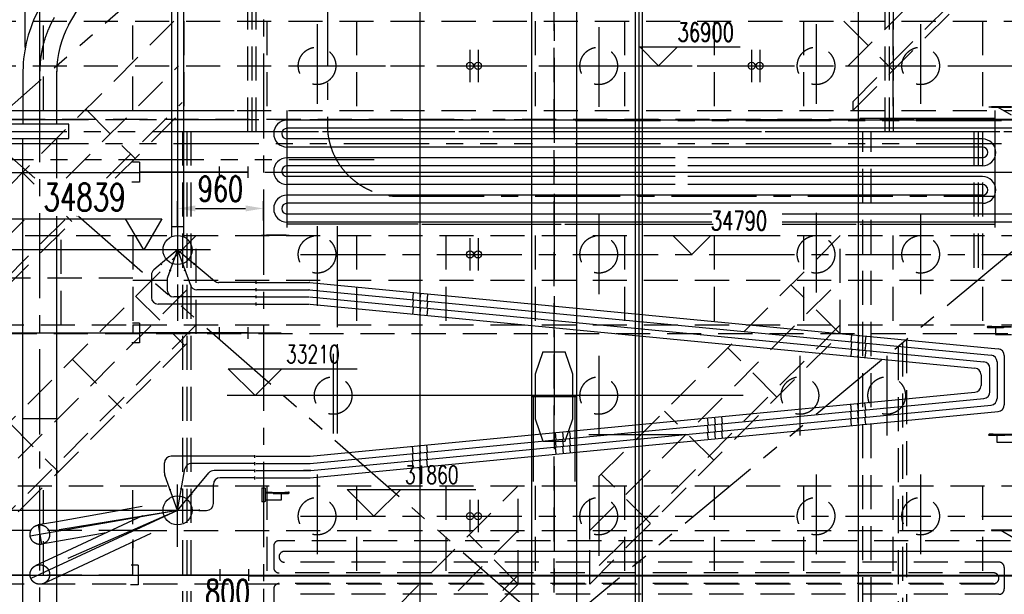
# Model space of a CAD drawing. Header units: millimetres. Extents: x -21 to 67273, y 14 to 95134.
# Tile 23 of 55: x 8238 to 19249, y 68007 to 74439. Entities that reach past the tile are written whole.
import ezdxf
from ezdxf.enums import TextEntityAlignment as Align

# ---------------------------------------------------------------- set-up
doc = ezdxf.new("R2010")
doc.units = ezdxf.units.MM
doc.header["$LTSCALE"] = 30
for name, pattern in [('CENTER', [50.8, 31.75, -6.35, 6.35, -6.35]), ('DASHED', [19.05, 12.7, -6.35]), ('PHANTOM', [63.5, 31.75, -6.35, 6.35, -6.35, 6.35, -6.35])]:
    doc.linetypes.add(name, pattern=pattern)
doc.layers.get('Defpoints').update_dxf_attribs({"color": 5})
for name, color, linetype in [('双点画线', 6, 'PHANTOM'), ('文本', 21, 'Continuous'), ('标注', 3, 'Continuous'), ('点画线', 2, 'CENTER'), ('细实线', 4, 'Continuous'), ('虚线', 1, 'DASHED')]:
    doc.layers.add(name, color=color, linetype=linetype)
doc.styles.get("Standard").update_dxf_attribs({"font": 'romans.shx', "width": 0.7, "bigfont": 'hzdx.shx'})
doc.dimstyles.new('STANDARD$0', dxfattribs={"dimscale": 25, "dimtxt": 3.5, "dimasz": 2.5, "dimexe": 1, "dimexo": 0, "dimgap": 1, "dimtad": 1, "dimdec": 0, "dimdsep": 46, "dimtxsty": 'Standard', "dimcen": 2.5, "dimclrd": 256, "dimclre": 256, "dimclrt": 256, "dimadec": 0, "dimazin": 0, "dimtfac": 10, "dimtdec": 0, "dimtmove": 0, "dimatfit": 3, "dimfxl": 1, "dimtolj": 1, "dimtzin": 0, "dimarcsym": 0})

# ---------------------------------------------------------------- blocks, each defined once
blk = doc.blocks.new('*D20')
at = {"layer": 'Defpoints'}
for p in [(10964, 72326), (10004, 72124), (10964, 72193)]:
    blk.add_point(p, dxfattribs=at)
at = {"layer": '标注'}
for p, q in [((10004, 72124), (10004, 72406)), ((10964, 72193), (10964, 72406)), ((10204, 72326), (10764, 72326))]:
    blk.add_line(p, q, dxfattribs=at)
for points in [[(10204, 72360), (10204, 72293), (10004, 72326)], [(10764, 72360), (10764, 72293), (10964, 72326)]]:
    blk.add_solid(points, dxfattribs=at)
at = {"layer": '标注', "insert": (10484, 72546), "char_height": 280, "attachment_point": 5}
blk.add_mtext('960', dxfattribs=at)
blk = doc.blocks.new('bg')
at = {"layer": '标注'}
for p, q in [((-212, 212), (911, 212)), ((0, 0), (-212, 212)), ((0, 0), (212, 212))]:
    blk.add_line(p, q, dxfattribs=at)
blk = doc.blocks.new('*D59')
at = {"layer": 'Defpoints'}
for p in [(10964, 68067), (10164, 67810), (10164, 67122)]:
    blk.add_point(p, dxfattribs=at)
at = {"layer": '标注'}
for p, q in [((10964, 68067), (10964, 67730)), ((10164, 67122), (10164, 67890)), ((10764, 67810), (10364, 67810))]:
    blk.add_line(p, q, dxfattribs=at)
for points in [[(10364, 67843), (10364, 67776), (10164, 67810)], [(10764, 67843), (10764, 67776), (10964, 67810)]]:
    blk.add_solid(points, dxfattribs=at)
at = {"layer": '标注', "insert": (10564, 68030), "char_height": 280, "attachment_point": 5}
blk.add_mtext('800', dxfattribs=at)

msp = doc.modelspace()

# ---------------------------------------------------------------- linework, layer by layer
for p, q in [((13963.76, 80732.118), (13963.76, 36882.118)), ((14463.76, 80732.118), (14463.76, 36882.118)), ((8275.269, 73864.618, 6200), (8275.269, 73267.986)), ((14603.76, 73187.118), (15723.76, 73187.118)), ((9578.76, 72843.124), (9501.76, 72843.124)), ((9578.76, 72843.124), (9578.76, 72622.118)), ((10468.489, 72797.118), (10468.489, 72667.118)), ((10788.489, 72797.118), (10788.489, 72667.118)), ((9578.76, 72732.118), (10788.489, 72732.118)), ((10788.489, 72732.118), (9578.76, 72732.118)), ((10595.328, 72732.118), (10239.229, 72732.118)), ((10788.489, 72732.118), (10468.489, 72732.118)), ((10978.76, 72732.118), (19348.76, 72732.118)), ((9578.76, 72622.118), (9493.205, 72622.118)), ((9578.76, 71043.124), (9501.76, 71043.124)), ((9578.76, 71043.124), (9578.76, 70822.118)), ((9578.76, 70932.118), (10788.489, 70932.118)), ((10788.489, 70932.118), (9578.76, 70932.118)), ((10571.551, 70932.118), (10215.453, 70932.118)), ((10595.328, 70932.118), (10239.229, 70932.118)), ((10468.489, 70997.118), (10468.489, 70867.118)), ((10788.489, 70932.118), (10468.489, 70932.118)), ((9578.76, 70822.118), (9493.205, 70822.118)), ((14603.76, 69797.118), (15723.76, 69797.118)), ((9608.21, 68988.561), (8652.26, 68820.001)), ((9610.821, 68884.707), (8652.26, 68437.723)), ((19348.76, 68641.118), (19210.196, 68721.118)), ((9203.675, 68694.852), (8652.26, 68597.623)), ((9703.374, 68686.226), (8652.26, 68196.083)), ((19888.76, 68487.118), (11198.76, 68487.118)), ((9563.76, 68333.124), (9486.76, 68333.124)), ((9563.76, 68333.124), (9563.76, 68112.118)), ((10477.265, 68287.118), (10477.265, 68157.118)), ((10797.265, 68287.118), (10797.265, 68157.118)), ((9578.76, 68222.118), (10812.265, 68222.118)), ((10788.489, 68222.118), (9578.76, 68222.118)), ((9578.76, 68222.118), (10788.489, 68222.118)), ((10580.328, 68222.118), (10224.229, 68222.118)), ((10366.119, 68222.118), (10797.265, 68222.118)), ((10797.265, 68222.118), (10477.265, 68222.118)), ((10978.76, 68222.118), (19348.76, 68222.118)), ((9563.76, 68112.118), (9478.205, 68112.118))]:
    msp.add_line(p, q)
at = {"ltscale": 25}
for p, q in [((15203.76, 64790.591), (15203.76, 79519.618)), ((17613.76, 79519.618), (17613.76, 65563.841)), ((12713.76, 79292.618), (12713.76, 65563.841)), ((15123.76, 64790.591), (15123.76, 79323.766)), ((9937.26, 77085.79), (9937.26, 72123.976)), ((10070.26, 77085.79), (10070.26, 72123.976)), ((19107.76, 73465.618), (19107.76, 73461.618)), ((19107.76, 73465.618), (19327.76, 73465.618)), ((19107.76, 73461.618), (19327.76, 73461.618)), ((19177.76, 73461.618), (19327.76, 73375.015)), ((17633.76, 73335.618), (19148.76, 73335.618)), ((19448.76, 73313.618), (11228.76, 73313.618)), ((19448.76, 73223.618), (11228.76, 73223.618)), ((19004.253, 73103.618), (11228.76, 73103.618)), ((19004.253, 73013.618), (11228.76, 73013.618)), ((19148.76, 73013.618), (19141.73, 73013.618)), ((15569.55, 72893.618), (11228.76, 72893.618)), ((19004.253, 72893.618), (15709.737, 72893.618)), ((19148.76, 72893.618), (19141.73, 72893.618)), ((15569.55, 72803.618), (11228.76, 72803.618)), ((19004.253, 72803.618), (15709.737, 72803.618)), ((15569.55, 72683.618), (11228.76, 72683.618)), ((19004.253, 72683.618), (15709.737, 72683.618)), ((15569.55, 72593.618), (11228.76, 72593.618)), ((19004.253, 72593.618), (15709.737, 72593.618)), ((19004.253, 72473.618), (11228.76, 72473.618)), ((19004.253, 72383.618), (11228.76, 72383.618)), ((9937.26, 72258.291), (9937.26, 72123.976)), ((15977.615, 72263.618), (11228.76, 72263.618)), ((19448.76, 72263.618), (16766.091, 72263.618)), ((9937.26, 72123.976), (10070.26, 72123.976)), ((9937.26, 72123.976), (9937.26, 72009.746)), ((10070.26, 72203.201), (10070.26, 72123.976)), ((10070.26, 72123.976), (10070.26, 72009.746)), ((15977.615, 72173.618), (11228.76, 72173.618)), ((12693.76, 72151.618), (11228.76, 72151.618)), ((12733.76, 72151.618), (14293.76, 72151.618)), ((14333.76, 72151.618), (15993.76, 72151.618)), ((19448.76, 72173.618), (16766.091, 72173.618)), ((16766.091, 72151.618), (17593.76, 72151.618)), ((17633.76, 72151.618), (19148.76, 72151.618)), ((11219.76, 72025.618), (10999.76, 72025.618)), ((11219.76, 72021.618), (10999.76, 72021.618)), ((11219.76, 72025.618), (11219.76, 72021.618)), ((10003.76, 71861.476), (9738.791, 71639.141)), ((10003.76, 71861.476), (9891.996, 71554.408)), ((10003.76, 71861.476), (10147.783, 71465.776)), ((10003.76, 71861.476), (10417.456, 71514.344)), ((9712, 71581.688), (9712, 71330.556)), ((9887.473, 71528.756), (9887.473, 71411.436)), ((10878.76, 71496.798), (10465.665, 71496.798)), ((10878.76, 71512.632), (10878.76, 71480.963)), ((10878.76, 71496.798), (11477.397, 71496.798)), ((11484.586, 71496.452), (19180.949, 70755.377)), ((10878.76, 71416.428), (10218.26, 71416.428)), ((10878.76, 71432.641), (10878.76, 71400.971)), ((10878.76, 71416.806), (11473.467, 71416.806)), ((10878.76, 71352.271), (10878.76, 71320.601)), ((11480.656, 71416.461), (19100.949, 70682.71)), ((10878.76, 71255.556), (9787, 71255.556)), ((10878.76, 71336.436), (9962.473, 71336.436)), ((10878.76, 71336.436), (11473.467, 71336.436)), ((10878.76, 71272.279), (10878.76, 71240.61)), ((10878.76, 71255.556), (11478.76, 71255.556)), ((11480.656, 71336.091), (19020.949, 70610.043)), ((11485.949, 71255.211), (18920.949, 70539.302)), ((19088.76, 71006.377), (19066.26, 71006.377)), ((19088.76, 71001.377), (19066.26, 71001.377)), ((19088.76, 70996.377), (19066.26, 70996.377)), ((19238.76, 70991.377), (19066.26, 70991.377)), ((19108.76, 71006.377), (19088.76, 71006.377)), ((19329.76, 71001.377), (19088.76, 71001.377)), ((19329.76, 70996.377), (19088.76, 70996.377)), ((19108.76, 71006.377), (19108.76, 71001.377)), ((19149.76, 70991.377), (19149.76, 70916.377)), ((19149.76, 70916.377), (19329.76, 70916.377)), ((19238.76, 70996.377), (19238.76, 70991.377)), ((19168.76, 70608.055), (19168.76, 70200.408)), ((19248.76, 70680.722), (19248.76, 70127.741)), ((19088.76, 70273.075), (19088.76, 70535.388)), ((18988.76, 70464.647), (18988.76, 70343.437)), ((11485.949, 69552.874), (18920.949, 70268.783)), ((11485.949, 69472.882), (19020.949, 70198.42)), ((11485.949, 69312.142), (19180.949, 70053.086)), ((11493.616, 69393.25), (19100.949, 70125.753)), ((19103.76, 69799.608), (19081.26, 69799.608)), ((19103.76, 69794.608), (19081.26, 69794.608)), ((19103.76, 69789.608), (19081.26, 69789.608)), ((19253.76, 69784.608), (19081.26, 69784.608)), ((19123.76, 69799.608), (19103.76, 69799.608)), ((19344.76, 69794.608), (19103.76, 69794.608)), ((19344.76, 69789.608), (19103.76, 69789.608)), ((19123.76, 69799.608), (19123.76, 69794.608)), ((19164.76, 69784.608), (19164.76, 69709.608)), ((19164.76, 69709.608), (19344.76, 69709.608)), ((10863.76, 69552.528), (9931.399, 69552.528)), ((10863.76, 69565.642), (10863.76, 69533.973)), ((10863.76, 69485.651), (10863.76, 69453.981)), ((10878.76, 69552.528), (11478.76, 69552.528)), ((9856.399, 69365.213), (9856.399, 69477.528)), ((10003.76, 68947.118), (10085.478, 69410.56)), ((10863.76, 69472.537), (10159.338, 69472.537)), ((10863.76, 69392.167), (10412.173, 69392.167)), ((10863.76, 69405.281), (10863.76, 69373.611)), ((10878.76, 69472.537), (11478.76, 69472.537)), ((10878.76, 69392.167), (11493.616, 69393.25)), ((11493.616, 69393.25), (11410.785, 69393.25)), ((10003.76, 68947.118), (9860.922, 69339.562)), ((10003.76, 68947.118), (10354.72, 69365.376)), ((10863.76, 69311.797), (10479.26, 69311.797)), ((10863.76, 69325.289), (10863.76, 69293.62)), ((10878.76, 69311.797), (11478.76, 69311.797)), ((10404.26, 69022.118), (10404.26, 69236.797)), ((10944.76, 69198.706), (10944.76, 69044.194)), ((10982.76, 69195.327), (10982.76, 69047.573)), ((10982.76, 69151.797), (11062.76, 69151.797)), ((11062.76, 69151.797), (11062.76, 69146.797)), ((11203.76, 69151.797), (11203.76, 69146.797)), ((11203.76, 69151.797), (11223.76, 69151.797)), ((11223.76, 69151.797), (11246.26, 69151.797)), ((10982.76, 69146.797), (11223.76, 69146.797)), ((10982.76, 69141.797), (11223.76, 69141.797)), ((11162.76, 69061.797), (10982.76, 69061.797)), ((11073.76, 69141.797), (11073.76, 69136.797)), ((11073.76, 69136.797), (11246.26, 69136.797)), ((11162.76, 69136.797), (11162.76, 69061.797)), ((11223.76, 69146.797), (11246.26, 69146.797)), ((11223.76, 69141.797), (11246.26, 69141.797)), ((10246.054, 68957.118), (10246.054, 68937.118)), ((10246.26, 68947.118), (10329.26, 68947.118))]:
    msp.add_line(p, q, dxfattribs=at)
at = {"ltscale": 10}
for p, q in [((8301.26, 74126.981), (8301.26, 75531.201)), ((8652.26, 73267.986), (8652.26, 73861.764)), ((8275.26, 67819.221), (8275.26, 73107.986)), ((8652.26, 72665.876), (8652.26, 73107.986)), ((8652.26, 67819.221), (8652.26, 72239.918)), ((8652.26, 69972.118), (8275.26, 69972.118))]:
    msp.add_line(p, q, dxfattribs=at)
at = {"extrusion": (-0.5, -0.866025, 1.11022e-16)}
msp.add_line((8785.084, 74376.402, 3100), (9117.485, 74946.118, 4293.332), dxfattribs=at)
at = {"ltscale": 20}
msp.add_line((19107.76, 68727.118), (19107.76, 68721.118), dxfattribs=at)
msp.add_lwpolyline([(8038.76, 73107.986), (8789.26, 73107.986), (8789.26, 73267.986), (8038.76, 73267.986)], close=True)
for points in [[(19107.76, 68727.118), (19348.76, 68727.118)], [(19107.76, 68721.118), (19348.76, 68721.118)]]:
    msp.add_lwpolyline(points, dxfattribs=at)
at = {"lineweight": -2}
for centre in [(13273.76, 73922.118), (13363.76, 73922.118), (16423.76, 73922.118), (16513.76, 73922.118), (13273.76, 71812.118), (13363.76, 71812.118), (13273.76, 68882.118), (13363.76, 68882.118)]:
    msp.add_circle(centre, 40, dxfattribs=at)
at = {"ltscale": 25}
for centre in [(10003.76, 71861.476), (10003.76, 68947.118)]:
    msp.add_circle(centre, 162.5, dxfattribs=at)
at = {"ltscale": 10}
for radius in [1486.823, 1109.823]:
    msp.add_arc((9762.019, 73849.804, 6200), radius, 151.6739509, 179.4291183, dxfattribs=at)
at = {"ltscale": 25}
for centre, radius, start, end in [((11228.76, 73163.618), 150, 90, 270), ((11228.76, 73163.618), 60, 90, 270), ((19004.253, 72953.618), 150, 270, 90), ((19004.253, 72953.618), 60, 270, 90), ((11228.76, 72743.618), 150, 90, 270), ((11228.76, 72743.618), 60, 90, 270), ((19004.253, 72533.618), 150, 270, 90), ((19004.253, 72533.618), 60, 270, 90), ((11228.76, 72323.618), 150, 90, 270), ((11228.76, 72323.618), 60, 90, 270), ((10003.76, 71861.476), 242.5, 218.7353369, 223.4621023), ((10003.76, 71861.476), 242.5, 317.6366173, 322.3633827), ((9787, 71581.688), 75, 130, 180), ((10003.76, 71861.476), 242.5, 247.6366173, 252.3633827), ((10003.76, 71861.476), 242.5, 247.6366173, 252.3633827), ((10003.76, 71861.476), 242.5, 287.6366173, 292.3633827), ((9962.473, 71528.756), 75, 160, 180), ((10218.26, 71491.428), 75, 200, 270), ((10465.665, 71571.798), 75, 230, 270), ((11477.397, 71421.798), 75, 84.5, 90), ((9962.473, 71411.436), 75, 180, 270), ((11473.467, 71341.806), 75, 84.5, 90), ((9787, 71330.556), 75, 180, 270), ((19066.26, 70998.877), 7.5, 90, 270), ((19066.26, 70998.877), 2.5, 90, 270), ((19173.76, 70680.722), 75, 0, 84.5), ((19013.76, 70535.388), 75, 0, 84.5), ((19093.76, 70608.055), 75, 0, 84.5), ((18913.76, 70464.647), 75, 0, 84.5), ((18913.76, 70343.437), 75, 275.5, 0), ((19013.76, 70273.075), 75, 275.5, 0), ((19093.76, 70200.408), 75, 275.5, 0), ((19173.76, 70127.741), 75, 275.5, 0), ((19081.26, 69792.108), 7.5, 90, 270), ((19081.26, 69792.108), 2.5, 90, 270), ((9931.399, 69477.528), 75, 90, 180), ((11478.76, 69627.528), 75, 270, 275.5), ((10159.338, 69397.537), 75, 90, 170), ((10412.173, 69317.167), 75, 90, 140), ((11478.76, 69547.537), 75, 270, 275.5), ((9931.399, 69365.213), 75, 180, 200), ((10479.26, 69236.797), 75, 90, 180), ((11478.76, 69386.797), 75, 270, 275.5), ((10003.76, 68947.118), 242.5, 107.6366173, 112.3633827), ((10003.76, 68947.118), 242.5, 77.1767238, 81.9036415), ((11246.26, 69144.297), 7.5, 270, 90), ((10003.76, 68947.118), 242.5, 47.6366173, 52.3633827), ((11246.26, 69144.297), 2.5, 270, 90), ((10329.26, 69022.118), 75, 270, 0)]:
    msp.add_arc(centre, radius, start, end, dxfattribs=at)
at = {"layer": '双点画线'}
for p, q in [((14213.76, 78787.118), (7813.76, 73187.118)), ((8053.76, 73322.118), (13973.76, 73322.118)), ((14453.76, 73322.118), (20713.76, 73322.118)), ((14453.76, 73312.118), (20713.76, 73312.118)), ((7813.76, 73187.118), (33153.76, 73187.118)), ((7813.76, 73187.118), (8409.465, 72665.876)), ((14213.76, 67587.118), (20953.76, 73187.118)), ((8053.76, 73052.118), (13973.76, 73052.118)), ((14453.76, 73052.118), (20713.76, 73052.118)), ((12202.408, 72872.118), (4949.971, 72872.118)), ((8896.274, 72239.918), (14213.76, 67587.118)), ((14088.76, 70722.118), (14003.76, 70472.118)), ((14088.76, 70722.118), (14338.76, 70722.118)), ((14423.76, 70472.118), (14338.76, 70722.118)), ((14003.76, 70472.118), (14003.76, 69972.118)), ((14423.76, 69972.118), (14423.76, 70472.118)), ((13963.76, 70222.118), (14463.76, 70222.118)), ((13981.76, 70222.118), (13981.76, 69222.118)), ((14445.76, 70222.118), (14445.76, 69222.118)), ((14003.76, 69972.118), (14088.76, 69722.118)), ((14338.76, 69722.118), (14423.76, 69972.118)), ((14088.76, 69722.118), (14338.76, 69722.118))]:
    msp.add_line(p, q, dxfattribs=at)
at = {"layer": '文本'}
for q in [(8678.76, 68728.472), (8777.146, 68408.402)]:
    msp.add_line((10003.76, 68947.118), q, dxfattribs=at)
at = {"layer": '标注'}
for p, q in [((3985.667, 72728.015), (9578.76, 72728.015)), ((4648.249, 70932.118), (11160.855, 70932.118)), ((10788.489, 70997.118), (10788.489, 70867.118)), ((10870.59, 70232.118), (10570.59, 70532.118)), ((10570.59, 70532.118), (12010.59, 70532.118)), ((10870.59, 70232.118), (11170.59, 70532.118)), ((16329.919, 70232.118), (10557.631, 70232.118)), ((12199.793, 68882.118), (11899.793, 69182.118)), ((11899.793, 69182.118), (13339.793, 69182.118)), ((12199.793, 68882.118), (12499.793, 69182.118)), ((5030.11, 68222.118), (9578.76, 68222.118))]:
    msp.add_line(p, q, dxfattribs=at)
at = {"layer": '标注', "ltscale": 25}
for p, q in [((12639.154, 71379.973), (12631.488, 71300.341)), ((12718.786, 71372.306), (12711.12, 71292.675)), ((12798.418, 71364.64), (12790.752, 71285.008)), ((12639.155, 71299.604), (12631.487, 71219.972)), ((12718.786, 71291.936), (12711.119, 71212.305)), ((12798.418, 71284.269), (12790.75, 71204.637)), ((12639.154, 71219.233), (12631.478, 71139.5)), ((12718.786, 71211.566), (12711.11, 71131.834)), ((12798.418, 71203.9), (12790.742, 71124.168)), ((17539.661, 70913.415), (17531.993, 70833.783)), ((17539.661, 70833.045), (17531.993, 70753.413)), ((17619.293, 70905.747), (17611.625, 70826.116)), ((17619.293, 70825.377), (17611.625, 70745.746)), ((17698.924, 70898.08), (17691.257, 70818.448)), ((17698.924, 70817.71), (17691.257, 70738.078)), ((17539.661, 70752.674), (17531.992, 70673.02)), ((17619.293, 70745.007), (17611.624, 70665.354)), ((17698.924, 70737.341), (17691.256, 70657.687)), ((17619.237, 70063.45), (17611.569, 70143.104)), ((17698.869, 70071.117), (17691.201, 70150.77)), ((17539.605, 70055.784), (17531.937, 70135.438)), ((17539.606, 69975.413), (17531.938, 70055.045)), ((17619.237, 69983.08), (17611.57, 70062.712)), ((17698.869, 69990.748), (17691.201, 70070.38)), ((15939.605, 69901.722), (15931.934, 69981.401)), ((16019.237, 69909.388), (16011.566, 69989.067)), ((16098.869, 69917.054), (16091.198, 69996.734)), ((17539.606, 69895.043), (17531.938, 69974.675)), ((17619.237, 69902.71), (17611.57, 69982.342)), ((17698.869, 69910.378), (17691.201, 69990.01)), ((14239.605, 69738.03), (14231.932, 69817.737)), ((14319.237, 69745.697), (14311.564, 69825.403)), ((14398.869, 69753.363), (14391.196, 69833.07)), ((15939.606, 69821.35), (15931.938, 69900.982)), ((15939.606, 69740.98), (15931.938, 69820.612)), ((16019.237, 69829.018), (16011.57, 69908.65)), ((16019.237, 69748.648), (16011.57, 69828.28)), ((16098.869, 69836.686), (16091.201, 69916.317)), ((16098.869, 69756.316), (16091.201, 69835.947)), ((14239.606, 69657.659), (14231.938, 69737.291)), ((14319.237, 69665.327), (14311.57, 69744.958)), ((14398.869, 69672.994), (14391.201, 69752.626)), ((12639.605, 69583.969), (12631.929, 69663.701)), ((12719.237, 69591.635), (12711.561, 69671.368)), ((12719.237, 69511.265), (12711.569, 69590.897)), ((12798.869, 69599.302), (12791.193, 69679.034)), ((12798.869, 69518.933), (12791.201, 69598.565)), ((14239.606, 69577.289), (14231.938, 69656.921)), ((14319.237, 69584.957), (14311.57, 69664.588)), ((14398.869, 69592.624), (14391.201, 69672.256)), ((12639.605, 69503.598), (12631.938, 69583.229)), ((12639.605, 69423.229), (12631.939, 69502.861)), ((12719.237, 69430.895), (12711.571, 69510.527)), ((12798.869, 69438.562), (12791.203, 69518.194)), ((10238.791, 68947.118), (9605.332, 68947.118))]:
    msp.add_line(p, q, dxfattribs=at)
at = {"layer": '标注'}
msp.add_lwpolyline([(7727.262, 72211.476), (9827.262, 72211.476), (9625.189, 71861.476), (9423.117, 72211.476)], dxfattribs=at)
at = {"layer": '标注', "ltscale": 25}
for points in [[(10944.76, 69198.706, -0.089988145), (10955.3, 69200.618), (10965.746, 69200.618, -0.15190952), (10982.76, 69195.327)], [(10982.76, 69047.573, -0.15190952), (10965.746, 69042.282), (10955.3, 69042.282, -0.089988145), (10944.76, 69044.194, -0.089988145)]]:
    msp.add_lwpolyline(points, format="xyb", dxfattribs=at)
at = {"layer": '点画线'}
for p, q in [((11678.76, 84018.719), (11678.76, 73262.118)), ((15163.76, 83732.468), (15163.76, 60792.561)), ((14213.76, 81632.118), (14213.76, 36222.118)), ((10963.76, 78632.618), (10963.76, 48106.118)), ((11563.76, 74388.487), (11563.76, 73496.564)), ((14713.76, 74356.892), (14713.76, 73464.969)), ((17143.76, 74388.487), (17143.76, 73496.564)), ((18313.76, 74388.487), (18313.76, 73496.564)), ((13273.76, 74103.047), (13273.76, 73741.188)), ((13363.76, 74103.047), (13363.76, 73741.188)), ((16423.76, 74103.047), (16423.76, 73741.188)), ((16513.76, 74103.047), (16513.76, 73741.188)), ((11377.778, 73922.118), (20146.509, 73922.118)), ((8463.76, 54557.039), (8463.76, 73862.118)), ((10628.351, 73187.118), (20146.509, 73187.118)), ((12478.76, 72462.118), (19148.76, 72462.118)), ((14713.76, 72258.079), (14713.76, 71366.156)), ((17143.76, 72278.487), (17143.76, 71386.564)), ((18313.76, 72258.079), (18313.76, 71366.156)), ((11563.76, 72128.487), (11563.76, 71236.564)), ((11788.76, 72128.487), (11788.76, 71236.564)), ((11788.76, 72128.487), (11788.76, 71236.564)), ((11788.76, 71949.535), (11788.76, 69806.564)), ((13273.76, 71993.047), (13273.76, 71631.188)), ((13363.76, 71993.047), (13363.76, 71631.188)), ((11377.778, 71812.118), (20146.509, 71812.118)), ((11743.76, 70698.487), (11743.76, 69806.564)), ((11788.76, 70698.487), (11788.76, 69806.564)), ((14713.76, 70678.079), (14713.76, 69786.156)), ((16964.005, 70678.079), (16964.005, 69786.156)), ((17933.938, 70678.079), (17933.938, 69786.156)), ((11563.76, 69348.487), (11563.76, 68456.564)), ((14713.76, 69328.079), (14713.76, 68436.156)), ((17143.76, 69348.487), (17143.76, 68456.564)), ((18313.76, 69348.487), (18313.76, 68456.564)), ((12713.76, 69043), (12713.76, 65730.606)), ((13273.76, 69063.047), (13273.76, 68701.188)), ((13363.76, 69063.047), (13363.76, 68701.188)), ((15163.76, 69043), (15163.76, 65586.854)), ((11377.778, 68882.118), (20175.974, 68882.118)), ((8444.746, 68783.411), (8482.775, 68567.738)), ((11078.76, 68547.118), (11078.76, 68307.118)), ((19248.76, 68307.118), (19248.76, 68067.118)), ((11078.76, 68067.118), (11078.76, 67827.118))]:
    msp.add_line(p, q, dxfattribs=at)
at = {"layer": '点画线', "ltscale": 25}
for p, q in [((15163.76, 79806.277), (15163.76, 63380.865)), ((12713.76, 73761.249), (12713.76, 71768.735)), ((17613.76, 73761.249), (17613.76, 71768.735)), ((19077.334, 73463.618), (19383.529, 73463.618)), ((11228.76, 72113.492), (11228.76, 73423.715)), ((19148.76, 72113.492), (19148.76, 73423.715)), ((11250.187, 72023.618), (10943.991, 72023.618)), ((10003.76, 71473.18), (10003.76, 71368.515)), ((10003.76, 68538.535), (10003.76, 69187.201)), ((10801.497, 68212.684), (19634.358, 68212.684))]:
    msp.add_line(p, q, dxfattribs=at)
at = {"layer": '点画线', "ltscale": 10}
for p, q in [((10003.76, 77085.79), (10003.76, 71561.809)), ((8463.76, 73606.634), (8463.76, 75531.201)), ((10373.744, 71861.476), (7246.885, 71861.476)), ((10003.76, 68657.618), (10003.76, 69236.618)), ((10003.76, 68947.118), (8355.924, 68656.56)), ((10003.76, 68947.118), (8364.519, 68182.727))]:
    msp.add_line(p, q, dxfattribs=at)
at = {"layer": '点画线', "ltscale": 15}
for p, q in [((12713.76, 72148.632), (12713.76, 68814.414)), ((17613.76, 72173.703), (17613.76, 68819.757))]:
    msp.add_line(p, q, dxfattribs=at)
at = {"layer": '点画线'}
for centre, radius, start, end in [((9663.76, 73862.118), 1200, 150, 180), ((12478.76, 73262.118), 800, 180, 270)]:
    msp.add_arc(centre, radius, start, end, dxfattribs=at)
at = {"layer": '细实线'}
for p, q in [((10003.76, 74422.118), (10003.76, 73422.118)), ((5930.155, 73422.118), (10638.172, 73422.118)), ((9503.76, 71022.118), (9503.76, 70922.118)), ((10118.76, 68947.118), (4033.818, 68947.118)), ((9503.76, 68622.118), (9503.76, 68522.118))]:
    msp.add_line(p, q, dxfattribs=at)
at = {"layer": '虚线'}
for p, q in [((14213.76, 36022.118), (14213.76, 84422.118)), ((10789.76, 73187.118), (10789.76, 78787.118)), ((10836.76, 73187.118), (10836.76, 78787.118)), ((10883.76, 73187.118), (10883.76, 78787.118)), ((17916.76, 73187.118), (17916.76, 78787.118)), ((17963.76, 73187.118), (17963.76, 78787.118)), ((18010.76, 73187.118), (18010.76, 78787.118)), ((20253.76, 77222.118), (17453.76, 74422.118)), ((17503.76, 73922.118), (20303.76, 76722.118)), ((17553.76, 73521.113), (20353.76, 76321.113)), ((17553.76, 73422.118), (20353.76, 76222.118)), ((9963.76, 74422.118), (7563.76, 72022.118)), ((7813.76, 74422.118), (23953.76, 74422.118)), ((8503.76, 73422.118), (8503.76, 74422.118)), ((9503.76, 73422.118), (9503.76, 74422.118)), ((10003.76, 74422.118), (10003.76, 73422.118)), ((10072.755, 74422.118), (10072.755, 73422.118)), ((11003.76, 74422.118), (11003.76, 73422.118)), ((12003.76, 74422.118), (12003.76, 73422.118)), ((14003.76, 74422.118), (14003.76, 73422.118)), ((15003.76, 74422.118), (15003.76, 73422.118)), ((16003.76, 74422.118), (16003.76, 73422.118)), ((17003.76, 74422.118), (17003.76, 73422.118)), ((17453.76, 74422.118), (18003.76, 73872.118)), ((18003.76, 74422.118), (18003.76, 73422.118)), ((19003.76, 74422.118), (19003.76, 73422.118)), ((7813.76, 73922.118), (20800.913, 73922.118)), ((8757.518, 72665.876), (10013.76, 73922.118)), ((9208.523, 72665.876), (10053.76, 73511.113)), ((17553.76, 73521.113), (17553.76, 73422.118)), ((7813.76, 73422.118), (23953.76, 73422.118)), ((8977.974, 73436.331), (9527.974, 72886.331)), ((9307.518, 72665.876), (10063.76, 73422.118)), ((23953.76, 73322.118), (7813.76, 73322.118)), ((10059.762, 73187.118), (10059.762, 61987.118)), ((10106.762, 73187.118), (10106.762, 61987.118)), ((10153.762, 73187.118), (10153.762, 61987.118)), ((17666.76, 56387.118), (17666.76, 73187.118)), ((17760.76, 56387.118), (17760.76, 73187.118)), ((18909.76, 73187.118), (18909.76, 71488.839)), ((18956.76, 73187.118), (18956.76, 71488.839)), ((19003.76, 73187.118), (19003.76, 71566.94)), ((8270.867, 72729.225), (8400.62, 72599.472)), ((7613.76, 71522.118), (8400.62, 72308.978)), ((7663.76, 71121.113), (8782.566, 72239.918)), ((7663.76, 71022.118), (8881.56, 72239.918)), ((8760.173, 72239.918), (8820.867, 72179.225)), ((6013.76, 72022.118), (9503.76, 72022.118)), ((10213.76, 72022.118), (7413.76, 69222.118)), ((8703.76, 71022.118), (8703.76, 72022.118)), ((9503.76, 72022.118), (21003.76, 72022.118)), ((9503.76, 72022.118), (9503.76, 71022.118)), ((10003.76, 72022.118), (10003.76, 71022.118)), ((10213.76, 70922.118), (10213.76, 72022.118)), ((12003.76, 72022.118), (12003.76, 71022.118)), ((13003.76, 72022.118), (13003.76, 71022.118)), ((14003.76, 72022.118), (14003.76, 71022.118)), ((17413.76, 72022.118), (14613.76, 69222.118)), ((15003.76, 72022.118), (15003.76, 71022.118)), ((16003.76, 72022.118), (16003.76, 71022.118)), ((17003.76, 72022.118), (17003.76, 71022.118)), ((17413.76, 70922.118), (17413.76, 72022.118)), ((18003.76, 72022.118), (18003.76, 71022.118)), ((19003.76, 72022.118), (19003.76, 71022.118)), ((9503.76, 71544.372), (6013.76, 71544.372)), ((7413.76, 68722.118), (10213.76, 71522.118)), ((9503.76, 71522.118), (21003.76, 71522.118)), ((14613.76, 68722.118), (17413.76, 71522.118)), ((17413.76, 70922.118), (16863.76, 71472.118)), ((9535.08, 71343.438), (10085.08, 70793.438)), ((10213.76, 71022.118), (7413.76, 68222.118)), ((7903.76, 71022.118), (9503.76, 71022.118)), ((7903.76, 71022.118), (9503.76, 71022.118)), ((9503.76, 71022.118), (21003.76, 71022.118)), ((17413.76, 71022.118), (14613.76, 68222.118)), ((21003.76, 70922.118), (6013.76, 70922.118)), ((7413.76, 68122.118), (10213.76, 70922.118)), ((14613.76, 68122.118), (17413.76, 70922.118)), ((18113.76, 67587.118), (18113.76, 70827.474)), ((18160.76, 67626.168), (18160.76, 70866.524)), ((16706.653, 70215.011), (16156.653, 70765.011)), ((18066.76, 67548.067), (18066.76, 70788.423)), ((8827.974, 70636.331), (9377.974, 70086.331)), ((15999.547, 69507.904), (15449.547, 70057.904)), ((8120.867, 69929.225), (8670.867, 69379.225)), ((15292.44, 68800.797), (14742.44, 69350.797)), ((6503.76, 69222.118), (9503.76, 69222.118)), ((8503.76, 68222.118), (8503.76, 69222.118)), ((9503.76, 68222.118), (9503.76, 69222.118)), ((9503.76, 69222.118), (26003.76, 69222.118)), ((10813.76, 66222.118), (13813.76, 69222.118)), ((11003.76, 69222.118), (11003.76, 68222.118)), ((12003.76, 69222.118), (12003.76, 68222.118)), ((13003.76, 69222.118), (13003.76, 68222.118)), ((13813.76, 68122.118), (13813.76, 69222.118)), ((14003.76, 69222.118), (14003.76, 68222.118)), ((14613.76, 68122.118), (14613.76, 69222.118)), ((15003.76, 69222.118), (15003.76, 68222.118)), ((16003.76, 69222.118), (16003.76, 68222.118)), ((17003.76, 69222.118), (17003.76, 68222.118)), ((18003.76, 69222.118), (18003.76, 68222.118)), ((19003.76, 69222.118), (19003.76, 68222.118)), ((8652.26, 68820.001), (8444.746, 68783.411)), ((9503.76, 68722.118), (6503.76, 68722.118)), ((9503.76, 68722.118), (26003.76, 68722.118)), ((13813.76, 68722.118), (10813.76, 65714.758)), ((14613.76, 68622.118), (14613.76, 68721.113)), ((8652.26, 68597.623), (8482.775, 68567.738)), ((19888.76, 68607.118), (11138.76, 68607.118)), ((13813.76, 68122.118), (13263.76, 68672.118)), ((8652.26, 68437.723), (8417.483, 68328.245)), ((20138.76, 68487.118), (11198.76, 68487.118)), ((19188.76, 68367.118), (11198.76, 68367.118)), ((4795.744, 68222.118), (9503.76, 68222.118)), ((9503.76, 68222.118), (6503.76, 68222.118)), ((8652.26, 68196.083), (8510.037, 68129.763)), ((9503.76, 68222.118), (26003.76, 68222.118)), ((10813.76, 65222.118), (13813.76, 68222.118)), ((19128.76, 68247.118), (11138.76, 68247.118)), ((26003.76, 68122.118), (6503.76, 68122.118)), ((13813.76, 68122.118), (10813.76, 65122.118)), ((19128.76, 68127.118), (11138.76, 68127.118)), ((19188.76, 68007.118), (11198.76, 68007.118))]:
    msp.add_line(p, q, dxfattribs=at)
for centre in [(11563.76, 73922.118), (14713.76, 73922.118), (17143.76, 73922.118), (18313.76, 73922.118), (11563.76, 71812.118), (14713.76, 71812.118), (17143.76, 71812.118), (18313.76, 71812.118), (11743.76, 70232.118), (14713.76, 70232.118), (16964.005, 70232.118), (17933.938, 70232.118), (11563.76, 68882.118), (14713.76, 68882.118), (17143.76, 68882.118), (18313.76, 68882.118)]:
    msp.add_circle(centre, 210, dxfattribs=at)
at = {"layer": '虚线', "ltscale": 5}
for centre in [(8463.76, 68675.574), (8463.76, 68229.004)]:
    msp.add_circle(centre, 109.5, dxfattribs=at)
at = {"layer": '虚线'}
for centre, start, end in [((11138.76, 68547.118), 90, 180), ((11198.76, 68427.118), 90, 270), ((11138.76, 68307.118), 180, 270), ((19188.76, 68307.118), 0, 90), ((19128.76, 68187.118), 270, 90), ((11138.76, 68067.118), 90, 180), ((19188.76, 68067.118), 270, 0)]:
    msp.add_arc(centre, 60, start, end, dxfattribs=at)

# ---------------------------------------------------------------- block references
at = {"layer": '标注', "lineweight": -2}
for p in [(15383.576, 73922.118), (15754.946, 71812.118)]:
    msp.add_blockref('bg', p, dxfattribs=at)

# ---------------------------------------------------------------- texts
at = {"layer": '标注', "width": 0.7}
for s, height, p in [('36900', 210, (15595.708, 74194.25)), ('34790', 210, (15967.078, 72084.25)), ('33210', 200, (11216.992, 70595.227)), ('31860', 200, (12546.195, 69245.227))]:
    msp.add_text(s, height=height, dxfattribs=at).set_placement(p)
msp.add_text('34839', height=306.25, dxfattribs=at).set_placement((9423.117, 72452.101), align=Align.MIDDLE_RIGHT)

# ---------------------------------------------------------------- dimensions: what is measured, and where the dimension line sits
at = {"layer": '标注'}
dim = msp.add_linear_dim(base=(10963.76, 72326.22), p1=(10003.76, 72123.976), p2=(10963.76, 72192.865), dimstyle='STANDARD$0', override={"dimscale": 80, "dimdec": 2, "dimzin": 12, "dimcen": 0, "dimclrd": 0, "dimclre": 0, "dimadec": 2, "dimazin": 3, "dimtfac": 1, "dimtdec": 2, "dimtolj": 0, "dimtzin": 8, "dimlwd": 65535, "dimlwe": 65535}, dxfattribs=at)
dim.commit()
dim.dimension.update_dxf_attribs({"geometry": '*D20', "text_midpoint": (10483.76, 72546.22)})
dim = msp.add_linear_dim(base=(10163.76, 67809.506), p1=(10963.76, 68066.996), p2=(10163.76, 67122.118), dimstyle='STANDARD$0', override={"dimscale": 80, "dimdec": 2, "dimzin": 12, "dimcen": 0, "dimclrd": 0, "dimclre": 0, "dimadec": 2, "dimazin": 3, "dimtfac": 1, "dimtdec": 2, "dimtolj": 0, "dimtzin": 8, "dimlwd": 65535, "dimlwe": 65535}, dxfattribs=at)
dim.commit()
dim.dimension.update_dxf_attribs({"geometry": '*D59', "text_midpoint": (10563.76, 67809.506), "dimtype": 160})

doc.saveas('drawing.dxf')
